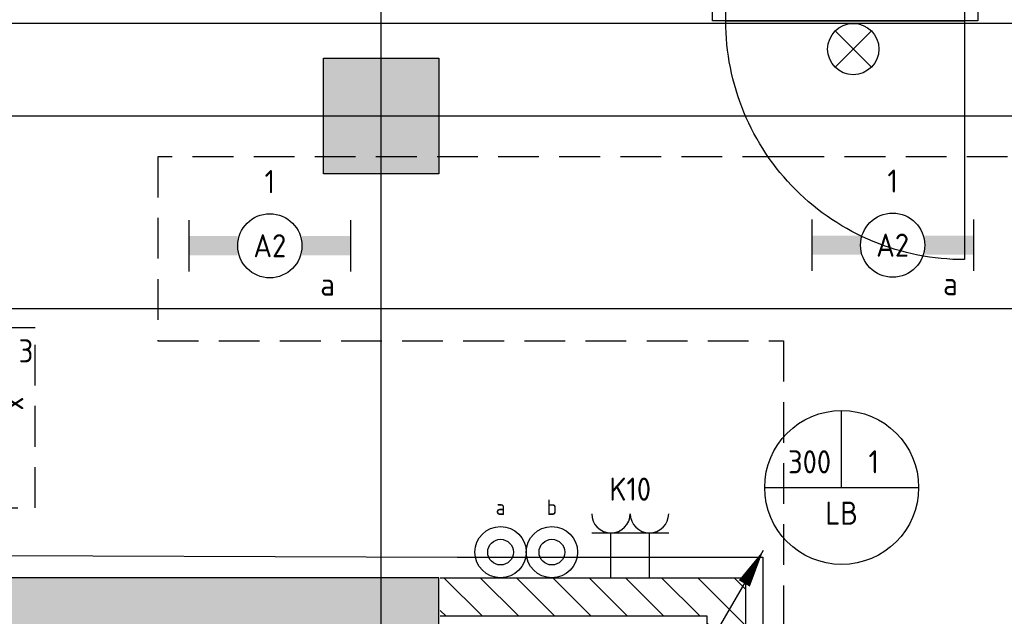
# Model space of a CAD drawing. Header units: millimetres. Extents: x -38031 to 110605, y -22066 to 88711.
# Tile 117 of 150: x 82952 to 86788, y 23150 to 25475. Entities that reach past the tile are written whole.
import ezdxf
from ezdxf.enums import TextEntityAlignment as Align

# ---------------------------------------------------------------- set-up
doc = ezdxf.new("R2010")
doc.units = ezdxf.units.MM
doc.header["$LTSCALE"] = 50
doc.set_wipeout_variables(frame=1)
doc.linetypes.add('HIDDEN2', pattern=[4.7625, 3.175, -1.5875])
doc.linetypes.add('STYLE_06', pattern=[1.04164, 0.625, -0.20828, 0.06943, -0.13893])
for name, color, linetype in [('AL$1A---_ALGEMEEN', 8, 'Continuous'), ('AM$1A---_ARCERING', 8, 'Continuous'), ('Bouwkundig', 8, 'Continuous'), ('EL6222--', 3, 'Continuous'), ('EL6311--', 3, 'Continuous'), ('EL6311--nv', 3, 'Continuous'), ('EL6350--', 3, 'Continuous'), ('EL6511--', 3, 'Continuous'), ('EM6131--', 1, 'Continuous'), ('LICHT_TEXT018', 1, 'Continuous'), ('stramien', 1, 'Continuous'), ('versterkte strook', 7, 'Continuous')]:
    doc.layers.add(name, color=color, linetype=linetype)
doc.styles.add('BURO-018', font='iso.shx', dxfattribs={"height": 90})

# ---------------------------------------------------------------- blocks, each defined once
blk = doc.blocks.new('111410')
at = {"color": 0, "linetype": 'Continuous'}
for radius in [2, 1]:
    blk.add_circle((0, 3), radius, dxfattribs=at)
at = {"color": 0, "linetype": 'Continuous', "style": 'BURO-018'}
for tag, p in [('E_SLET1', (0, 7)), ('E_GROEP', (0, 0)), ('E_GKAST', (0, 0))]:
    blk.add_attdef(tag, text='', height=1.8, dxfattribs=at).set_placement(p, align=Align.MIDDLE)
at = {"color": 0, "linetype": 'Continuous', "style": 'BURO-018', "flags": 1}
for tag in ['E_MATCODE', 'E_SGROEP']:
    blk.add_attdef(tag, text='', height=1.8, dxfattribs=at).set_placement((0, 0), align=Align.MIDDLE)
blk = doc.blocks.new('1115C2J')
at = {"color": 0, "linetype": 'Continuous'}
for p, q in [((-4.5, 5.5), (4.5, 5.5)), ((-4.5, 1), (-4.5, 5.5)), ((4.5, 1), (4.5, 5.5)), ((-1.24, 4.309), (-1.24, 4.91)), ((-0.76, 4.11), (-0.76, 4.91)), ((2, 5.15), (3.5, 5.15)), ((2, 1.35), (2, 5.15)), ((3.5, 5.15), (3.5, 1.35)), ((-2.681, 4.35), (-3.52, 4.35)), ((-2.88, 3.87), (-3.52, 3.87)), ((-1.271, 2.261), (-2.88, 3.87)), ((-1.94, 3.609), (-2.681, 4.35)), ((-1.24, 4.309), (-1.94, 3.609)), ((-1.374, 3.496), (-0.76, 4.11)), ((-1.233, 3.354), (-1.374, 3.496)), ((-0.872, 3.715), (-1.233, 3.354)), ((-0.646, 3.489), (-1.007, 3.128)), ((-0.705, 2.827), (-1.007, 3.128)), ((-1.94, 2.93), (-2.04, 2.83)), ((-2.04, 2.83), (-2.04, 2.344)), ((-1.714, 2.704), (-1.72, 2.697)), ((-1.72, 2.697), (-1.72, 2.464)), ((-1.474, 2.464), (-1.72, 2.464)), ((-0.988, 2.144), (-1.84, 2.144)), ((4.5, 1), (-4.5, 1)), ((2, 1.35), (3.5, 1.35))]:
    blk.add_line(p, q, dxfattribs=at)
blk.add_lwpolyline([(0.75, 4, 0, 0.7, 0), (0.75, 2.5, 0.7, 0.7, 0)], format="xyseb", dxfattribs=at)
blk.add_circle((-0.76, 1.75), 0.4, dxfattribs=at)
for centre, radius, start, end in [((-1, 4.91), 0.24, 0, 180), ((-3.52, 4.11), 0.24, 90, 270), ((-0.759, 3.602), 0.16, 315, 135), ((-1.84, 2.344), 0.2, 180, 270), ((-0.988, 2.544), 0.4, 225, 45)]:
    blk.add_arc(centre, radius, start, end, dxfattribs=at)
at = {"color": 0, "linetype": 'Continuous', "style": 'BURO-018'}
for tag, p in [('E_GKAST', (0, 15.167)), ('E_GROEP', (0, 12.167)), ('E_SGROEP', (4.5, 12.167)), ('E_ARMCODE', (0, 8))]:
    blk.add_attdef(tag, text='', height=1.8, dxfattribs=at).set_placement(p, align=Align.MIDDLE)
at = {"layer": 'EL6350--', "color": 1, "style": 'BURO-018'}
blk.add_text('x', height=1.8, rotation=180, dxfattribs=at).set_placement((0.564, 7.361))
blk = doc.blocks.new('E00024')
at = {"color": 0, "linetype": 'Continuous'}
for p, q in [((-1.414, 1.586), (1.414, 4.414)), ((-1.414, 4.414), (1.414, 1.586))]:
    blk.add_line(p, q, dxfattribs=at)
blk.add_circle((0, 3), 2, dxfattribs=at)
at = {"color": 0, "linetype": 'Continuous', "style": 'BURO-018'}
blk.add_attdef('E_TEXT1', text='', height=1.8, dxfattribs=at).set_placement((0, 7.5), align=Align.MIDDLE)
at = {"color": 0, "linetype": 'Continuous', "style": 'BURO-018', "flags": 1}
blk.add_attdef('E_MATCODE', (0, 0), '', height=1.8, dxfattribs=at)
blk = doc.blocks.new('E00107')
at = {"color": 0, "linetype": 'Continuous'}
blk.add_line((-5, -8.66), (5, 8.66), dxfattribs=at)
for points in [[(5, 8.66, 0, 1, 0), (3.5, 6.062, 1, 1, 0)], [(0, 0, 0, 1, 0), (-1.5, -2.598, 1, 1, 0)]]:
    blk.add_lwpolyline(points, format="xyseb", dxfattribs=at)
blk = doc.blocks.new('E00103')
at = {"color": 0, "linetype": 'Continuous'}
for p, q in [((0, 6), (0, 12)), ((-6, 6), (6, 6))]:
    blk.add_line(p, q, dxfattribs=at)
blk.add_circle((0, 6), 6, dxfattribs=at)
at = {"color": 0, "linetype": 'Continuous', "style": 'BURO-018'}
for tag, p in [('E_TEXT1', (-2.5, 8)), ('E_TEXT3', (2.5, 8)), ('E_TEXT6', (0, 4))]:
    blk.add_attdef(tag, text='', height=1.8, dxfattribs=at).set_placement(p, align=Align.MIDDLE)
blk = doc.blocks.new('E00126')
at = {"color": 0, "linetype": 'Continuous'}
for p, q in [((-3, 4.5), (3, 4.5)), ((-1.5, 1), (-1.5, 4.5)), ((1.5, 1), (1.5, 4.5))]:
    blk.add_line(p, q, dxfattribs=at)
for centre in [(-1.5, 6), (1.5, 6)]:
    blk.add_arc(centre, 1.5, 180, 0, dxfattribs=at)
at = {"color": 0, "linetype": 'Continuous', "style": 'BURO-018'}
for tag, p in [('E_GKAST', (0, 11.5)), ('E_GROEP', (0, 8.5)), ('E_SGROEP', (4.5, 8.5))]:
    blk.add_attdef(tag, text='', height=1.8, dxfattribs=at).set_placement(p, align=Align.MIDDLE)
at = {"color": 0, "linetype": 'Continuous', "style": 'BURO-018', "flags": 1}
for tag, p in [('E_VERMCODE', (13, 8.5)), ('E_MATCODE', (0, 0))]:
    blk.add_attdef(tag, text='', height=1.8, dxfattribs=at).set_placement(p, align=Align.MIDDLE)
blk = doc.blocks.new('1115B6630')
at = {"color": 0}
for p, q in [((-6.3, 2), (-6.3, -2)), ((6.3, 2), (6.3, -2))]:
    blk.add_line(p, q, dxfattribs=at)
at = {"color": 0, "linetype": 'Continuous'}
blk.add_circle((0, 0), 2.5, dxfattribs=at)
at = {"color": 0}
for points in [[(-2.5, 0.75), (-6.3, 0.75), (-2.5, -0.75), (-6.3, -0.75)], [(2.5, 0.75), (6.3, 0.75), (2.5, -0.75), (6.3, -0.75)]]:
    blk.add_solid(points, dxfattribs=at)
at = {"color": 0, "linetype": 'Continuous', "style": 'BURO-018'}
for tag, p in [('E_GKAST', (0, 8)), ('E_GROEP', (0, 5)), ('E_SGROEP', (4.5, 5)), ('E_ARMCODE', (0, 0)), ('E_SLET', (4.5, -3))]:
    blk.add_attdef(tag, text='', height=1.8, dxfattribs=at).set_placement(p, align=Align.MIDDLE)
blk = doc.blocks.new('serviceblok model A')
at = {"color": 0}
blk.add_wipeout([(145, -100), (1185, -100), (1185, 50), (-5, 50), (-5, -1199), (145, -1199)], dxfattribs=at).dxf.layer = 'AL$1A---_ALGEMEEN'
at = {"layer": 'AM$1A---_ARCERING', "linetype": 'Continuous', "lineweight": 5}
h = blk.add_hatch(dxfattribs=at)
h.set_pattern_fill('KALKZANDSTEEN', color=256, style=0, pattern_type=2)
h.set_pattern_definition([(45, (0, 0), (70.7107, -70.7107), [])])
h.paths.add_polyline_path([(145, -100), (1185, -100), (1185, 50), (-5, 50), (-5, -1199), (145, -1199)])
at = {"layer": 'AL$1A---_ALGEMEEN', "color": 0}
blk.add_line((145, -100), (1185, -100), dxfattribs=at)
at = {"layer": 'AL$1A---_ALGEMEEN', "color": 0, "flags": 128}
blk.add_lwpolyline([(1185, 50), (-5, 50), (-5, -1199), (145, -1199), (145, -100)], dxfattribs=at)
blk = doc.blocks.new('32x_hout-mk 968as-p')
at = {"color": 0}
for points in [[(-110.7, 1034), (-20.7, 1034), (-20.7, 967), (-110.7, 967)], [(-20.7, 67), (-20.7, 0), (-110.7, 0), (-110.7, 67)]]:
    blk.add_wipeout(points, dxfattribs=at).dxf.layer = 'AL$1A---_ALGEMEEN'
at = {"layer": 'AL$1A---_ALGEMEEN', "color": 0}
blk.add_line((-110.7, 67), (-110.7, 967), dxfattribs=at)
for points in [[(-110.7, 1034), (-20.7, 1034), (-20.7, 967), (-110.7, 967)], [(909, 959.2), (908.2, 936.4), (906.8, 913.6), (904.8, 890.8), (902.3, 868.2), (899.2, 845.5), (895.6, 823), (891.4, 800.6), (886.7, 778.2), (881.4, 756), (875.6, 734), (869.2, 712), (862.4, 690.3), (854.9, 668.7), (847, 647.3), (838.5, 626.1), (829.5, 605.1), (820, 584.4), (810, 563.9), (799.5, 543.6), (788.5, 523.6), (777, 503.9), (765, 484.5), (752.6, 465.3), (739.6, 446.5), (726.3, 428), (712.5, 409.8), (698.2, 392), (683.5, 374.5), (668.4, 357.5), (652.8, 340.7), (636.9, 324.4), (620.6, 308.5), (603.8, 292.9), (586.7, 277.8), (569.3, 263.1), (551.5, 248.8), (533.3, 235), (514.8, 221.6), (496, 208.7), (476.8, 196.3), (457.4, 184.3), (437.7, 172.8), (417.7, 161.8), (397.4, 151.3), (376.9, 141.3), (356.2, 131.8), (335.2, 122.8), (314, 114.3), (292.6, 106.4), (271, 98.9), (249.3, 92), (227.3, 85.7), (205.3, 79.9), (183.1, 74.6), (160.7, 69.9), (138.3, 65.7), (115.8, 62.1), (93.1, 59), (70.4, 56.5), (47.7, 54.5), (24.9, 53.1), (2.1, 52.3), (-20.7, 52), (-20.7, 982), (909.3, 982)], [(-20.7, 67), (-20.7, 0), (-110.7, 0), (-110.7, 67)]]:
    blk.add_lwpolyline(points, close=True, dxfattribs=at)
at = {"color": 0}
blk.add_wipeout([(-60.7, 982), (-20.7, 982), (-20.7, 52), (-60.7, 52)], dxfattribs=at).dxf.layer = 'AL$1A---_ALGEMEEN'
at = {"layer": 'AL$1A---_ALGEMEEN', "color": 0}
blk.add_lwpolyline([(-60.7, 982), (-20.7, 982), (-20.7, 52), (-60.7, 52)], close=True, dxfattribs=at)
blk = doc.blocks.new('kolom 450')
at = {"layer": 'AM$1A---_ARCERING', "linetype": 'Continuous', "lineweight": 0}
blk.add_hatch(color=256, dxfattribs=at).paths.add_polyline_path([(-225, 225), (225, 225), (225, -225), (-225, -225)])
at = {"layer": 'AL$1A---_ALGEMEEN', "color": 0}
blk.add_lwpolyline([(-225, 225), (225, 225), (225, -225), (-225, -225)], close=True, dxfattribs=at)
blk = doc.blocks.new('200254 W 210e 19-03-2008')
at = {"layer": 'AL$1A---_ALGEMEEN', "xscale": 0.02, "yscale": 0.02, "zscale": 0.02, "rotation": 270}
blk.add_blockref('32x_hout-mk 968as-p', (20747.769, 3524.931), dxfattribs=at)
at = {"layer": 'AL$1A---_ALGEMEEN', "yscale": 0.02, "zscale": 0.02}
for name, p, xscale in [('kolom 450', (20721.949, 3517.945), 0.02), ('serviceblok model A', (20750.249, 3480.945), -0.02)]:
    blk.add_blockref(name, p, dxfattribs=dict(at, xscale=xscale))
at = {"layer": 'AM$1A---_ARCERING', "linetype": 'Continuous', "lineweight": 0}
blk.add_hatch(color=256, dxfattribs=at).paths.add_polyline_path([(20726.449, 3481.945), (20621.849, 3481.945), (20621.849, 3477.945), (20726.449, 3477.945)])
at = {"layer": 'AL$1A---_ALGEMEEN'}
for points in [[(20727.889, 3483.556), (20751.698, 3483.556), (20751.698, 3469.81), (20751.789, 3343.66), (20852.589, 3343.66), (20852.589, 3310.34), (21000.269, 3310.34), (21000.269, 3595.56), (20771.289, 3595.56), (20771.289, 3525.16), (20685.484, 3525.16), (20685.274, 3483.706)], [(20726.449, 3481.945), (20621.849, 3481.945), (20621.849, 3477.945), (20726.449, 3477.945)]]:
    blk.add_lwpolyline(points, close=True, dxfattribs=at)
at = {"layer": 'stramien', "linetype": 'STYLE_06', "ltscale": 50}
for p, q in [((20721.949, 2703.348), (20721.949, 4240.025)), ((20507.749, 3517.945), (21068.265, 3517.945))]:
    blk.add_line(p, q, dxfattribs=at)

msp = doc.modelspace()

# ---------------------------------------------------------------- block references
at = {"layer": 'Bouwkundig', "xscale": 50, "yscale": 50, "zscale": 50}
msp.add_blockref('200254 W 210e 19-03-2008', (-951737.5, -150797.3), dxfattribs=at)

# ---------------------------------------------------------------- next in the draw order: linework, layer by layer
at = {"layer": 'LICHT_TEXT018', "linetype": 'HIDDEN2'}
for p, q in [((85927.5, 24940.7), (83489.7, 24940.7)), ((83489.7, 24940.7), (83489.7, 24223.2)), ((88706, 24940.7), (85927.5, 24940.7)), ((83489.7, 24223.2), (85927.5, 24223.2)), ((85927.5, 24223.2), (85927.5, 22434.5))]:
    msp.add_line(p, q, dxfattribs=at)
msp.add_lwpolyline([(82547.8, 23572.9), (83011.4, 23572.9), (83011.4, 24274), (82547.8, 24274)], close=True, dxfattribs=at)
at = {"layer": 'versterkte strook'}
msp.add_line((82069.1, 24350), (100596.1, 24350), dxfattribs=at)

# ---------------------------------------------------------------- next in the draw order: block references
at = {"layer": 'EL6222--'}
ref = msp.add_blockref('E00126', (85330.5, 23250), dxfattribs=dict(at, xscale=50, yscale=50, zscale=50))
ref.add_attrib('E_GROEP', 'K10', dxfattribs={"layer": '0', "color": 1, "linetype": 'Continuous', "height": 90, "style": 'BURO-018'}).set_placement((85330.5, 23645.7), align=Align.MIDDLE)
at = {"layer": 'EL6311--'}
ref = msp.add_blockref('1115B6630', (83926.3, 24594), dxfattribs=dict(at, xscale=50, yscale=50, zscale=50))
ref.add_attrib('E_ARMCODE', 'A2', dxfattribs={"layer": '0', "color": 1, "linetype": 'Continuous', "height": 90, "style": 'BURO-018'}).set_placement((83926.3, 24594), align=Align.MIDDLE)
ref.add_attrib('E_SLET', 'a', dxfattribs={"layer": '0', "color": 1, "linetype": 'Continuous', "height": 90, "style": 'BURO-018'}).set_placement((84151.3, 24444), align=Align.MIDDLE)
ref.add_attrib('E_GROEP', '1', dxfattribs={"layer": '0', "color": 1, "linetype": 'Continuous', "height": 90, "style": 'BURO-018'}).set_placement((83926.3, 24844), align=Align.MIDDLE)
ref = msp.add_blockref('1115B6630', (86353.1, 24596.3), dxfattribs=dict(at, xscale=50, yscale=50, zscale=50))
ref.add_attrib('E_ARMCODE', 'A2', dxfattribs={"layer": '0', "color": 1, "linetype": 'Continuous', "height": 90, "style": 'BURO-018'}).set_placement((86353.1, 24596.3), align=Align.MIDDLE)
ref.add_attrib('E_SLET', 'a', dxfattribs={"layer": '0', "color": 1, "linetype": 'Continuous', "height": 90, "style": 'BURO-018'}).set_placement((86578.1, 24446.3), align=Align.MIDDLE)
ref.add_attrib('E_GROEP', '1', dxfattribs={"layer": '0', "color": 1, "linetype": 'Continuous', "height": 90, "style": 'BURO-018'}).set_placement((86353.1, 24846.3), align=Align.MIDDLE)
ref = msp.add_blockref('111410', (84825.4, 23250), dxfattribs=dict(at, xscale=50, yscale=50, zscale=50))
ref.add_attrib('E_SLET1', 'a', dxfattribs={"layer": '0', "color": 1, "linetype": 'Continuous', "height": 60, "style": 'BURO-018'}).set_placement((84825.4, 23575), align=Align.MIDDLE)
ref = msp.add_blockref('111410', (85025.4, 23250), dxfattribs=dict(at, xscale=50, yscale=50, zscale=50))
ref.add_attrib('E_SLET1', 'b', dxfattribs={"layer": '0', "color": 1, "linetype": 'Continuous', "height": 60, "style": 'BURO-018'}).set_placement((85025.4, 23575), align=Align.MIDDLE)
at = {"layer": 'EL6311--nv', "color": 0}
ref = msp.add_blockref('1115C2J', (82597.8, 23979.6), dxfattribs=dict(at, xscale=50, yscale=50, zscale=50, rotation=270))
ref.add_attrib('E_ARMCODE', 'NV1', dxfattribs={"layer": '0', "color": 1, "linetype": 'Continuous', "height": 90, "style": 'BURO-018'}).set_placement((82749, 23661.1), align=Align.MIDDLE)
ref.add_attrib('E_GROEP', '3', dxfattribs={"layer": '0', "color": 1, "linetype": 'Continuous', "height": 90, "style": 'BURO-018'}).set_placement((82976.3, 24184.6), align=Align.MIDDLE)
at = {"layer": 'EL6511--', "xscale": 50, "yscale": 50, "zscale": 50}
msp.add_blockref('E00024', (86199.9, 25210.7), dxfattribs=at)
at = {"layer": 'EM6131--'}
ref = msp.add_blockref('E00103', (86154.5, 23352.1), dxfattribs=dict(at, xscale=50, yscale=50, zscale=50))
ref.add_attrib('E_TEXT1', '300', dxfattribs={"layer": '0', "color": 1, "linetype": 'Continuous', "height": 90, "style": 'BURO-018'}).set_placement((86029.5, 23752.1), align=Align.MIDDLE)
ref.add_attrib('E_TEXT3', '1', dxfattribs={"layer": '0', "color": 1, "linetype": 'Continuous', "height": 90, "style": 'BURO-018'}).set_placement((86279.5, 23752.1), align=Align.MIDDLE)
ref.add_attrib('E_TEXT6', 'LB', dxfattribs={"layer": '0', "color": 1, "linetype": 'Continuous', "height": 90, "style": 'BURO-018'}).set_placement((86154.5, 23552.1), align=Align.MIDDLE)
at = {"layer": 'EM6131--', "xscale": 50, "yscale": 50, "zscale": 50}
msp.add_blockref('E00107', (85600, 22975), dxfattribs=at)

doc.saveas('drawing.dxf')
